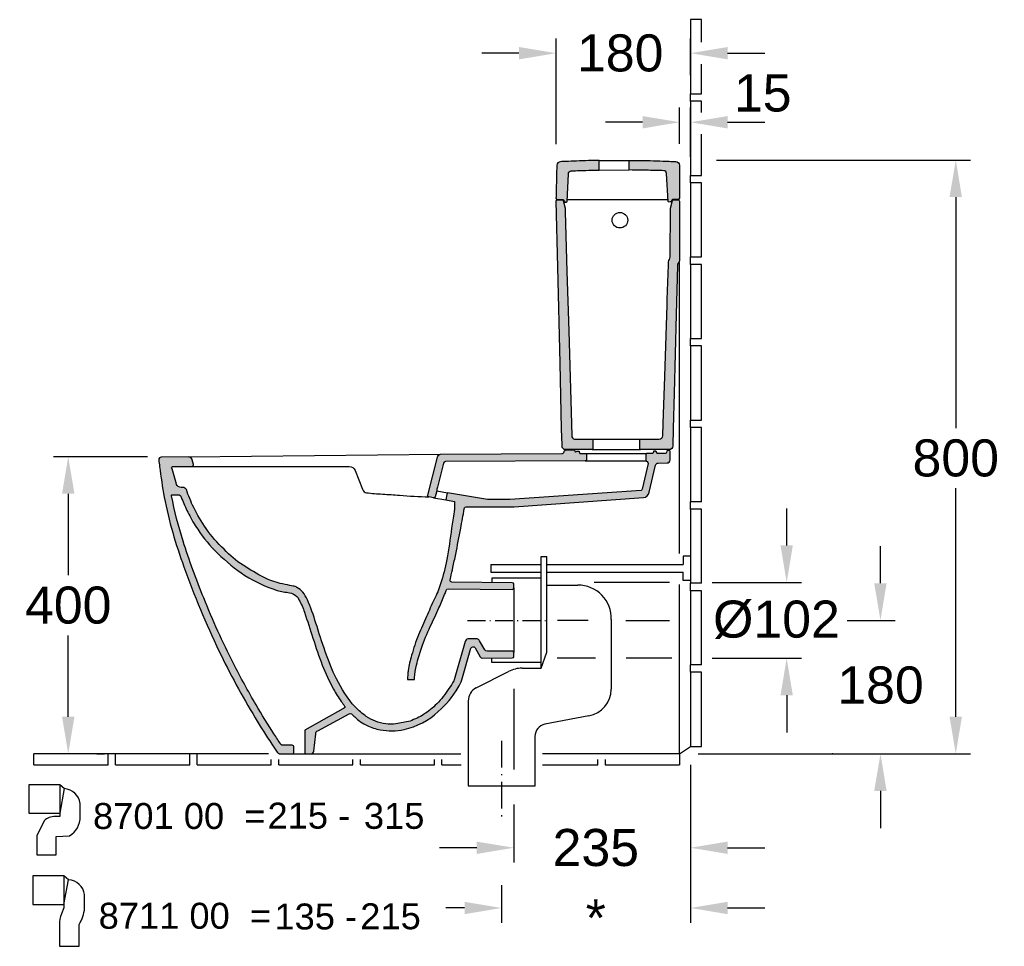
# Model space of a CAD drawing. Extents: x -36 to 10459, y -4640 to 3214.
# Tile 13 of 14: x 6453 to 7780, y 764 to 2013. Entities that reach past the tile are written whole.
import ezdxf

# ---------------------------------------------------------------- set-up
doc = ezdxf.new("R2010")
doc.units = 0
doc.linetypes.add('ACAD_ISO10W100', pattern=[18.5, 12, -3, 0.5, -3])
doc.layers.get('0').update_dxf_attribs({"linetype": 'CONTINUOUS'})
doc.layers.get('Defpoints').update_dxf_attribs({"linetype": 'CONTINUOUS'})
for name, color, linetype in [('255', 7, 'CONTINUOUS'), ('PLANKOPF', 7, 'CONTINUOUS'), ('SCHNITT', 2, 'CONTINUOUS'), ('SCHNITT2_Bemassung', 7, 'CONTINUOUS'), ('SCHNITT_Abfluss', 7, 'CONTINUOUS'), ('SCHNITT_Bemassung', 7, 'CONTINUOUS'), ('SCHNITT_Fliesen', 2, 'CONTINUOUS')]:
    doc.layers.add(name, color=color, linetype=linetype)
doc.styles.get("Standard").update_dxf_attribs({"font": 'arial.ttf'})
doc.styles.add('STYL2', font='arial.ttf')
doc.dimstyles.get("Standard").update_dxf_attribs({"dimscale": 0, "dimtxt": 50, "dimasz": 50, "dimexe": 20, "dimexo": 25, "dimgap": 15, "dimtad": 0, "dimtih": 1, "dimtoh": 1, "dimdec": 0, "dimdsep": 46, "dimtxsty": 'STYL2', "dimcen": 3, "dimclrd": 256, "dimclre": 256, "dimclrt": 256, "dimadec": 0, "dimazin": 0, "dimtfac": 1, "dimtdec": 0, "dimtofl": 0, "dimtmove": 0, "dimatfit": 3, "dimfxl": 0, "dimtolj": 1, "dimtzin": 0, "dimarcsym": 0})

# ---------------------------------------------------------------- blocks, each defined once
blk = doc.blocks.new('*D113')
at = {"layer": 'Defpoints', "color": 0, "linetype": 'Continuous'}
for p in [(6650.3, 1424), (6518.3, 1023.3), (6682, 1023.3)]:
    blk.add_point(p, dxfattribs=at)
at = {"layer": 'SCHNITT_Bemassung', "linetype": 'Continuous', "lineweight": -2}
for p, q in [((6625.3, 1424), (6498.3, 1424)), ((6518.3, 1374), (6518.3, 1264.2)), ((6518.3, 1073.3), (6518.3, 1183.1)), ((6657, 1023.3), (6498.3, 1023.3))]:
    blk.add_line(p, q, dxfattribs=at)
at = {"layer": 'SCHNITT_Bemassung', "linetype": 'Continuous'}
for points in [[(6510, 1374), (6526.7, 1374), (6518.3, 1424)], [(6510, 1073.3), (6526.7, 1073.3), (6518.3, 1023.3)]]:
    blk.add_solid(points, dxfattribs=at)
at = {"layer": 'SCHNITT_Bemassung', "linetype": 'Continuous', "insert": (6518.3, 1223.6), "char_height": 50, "attachment_point": 5, "style": 'STYL2'}
blk.add_mtext('\\A1;400', dxfattribs=at)
blk = doc.blocks.new('*D114')
at = {"layer": 'Defpoints', "color": 0, "linetype": 'Continuous'}
for p in [(7367, 1824), (7342.3, 1023.3), (7714.5, 1023.3)]:
    blk.add_point(p, dxfattribs=at)
at = {"layer": 'SCHNITT_Bemassung', "linetype": 'Continuous', "lineweight": -2}
for p, q in [((7392, 1824), (7734.5, 1824)), ((7714.5, 1774), (7714.5, 1462.6)), ((7714.5, 1073.3), (7714.5, 1381.5)), ((7367.3, 1023.3), (7734.5, 1023.3))]:
    blk.add_line(p, q, dxfattribs=at)
at = {"layer": 'SCHNITT_Bemassung', "linetype": 'Continuous'}
for points in [[(7706.1, 1774), (7722.8, 1774), (7714.5, 1824)], [(7706.1, 1073.3), (7722.8, 1073.3), (7714.5, 1023.3)]]:
    blk.add_solid(points, dxfattribs=at)
at = {"layer": 'SCHNITT_Bemassung', "linetype": 'Continuous', "insert": (7714.5, 1422), "char_height": 50, "attachment_point": 5, "style": 'STYL2'}
blk.add_mtext('\\A1;800', dxfattribs=at)
blk = doc.blocks.new('*D115')
at = {"layer": 'Defpoints', "color": 0, "linetype": 'Continuous'}
for p in [(7357, 1968.1), (7357, 1913.3), (7175.8, 1820.3)]:
    blk.add_point(p, dxfattribs=at)
at = {"layer": 'SCHNITT_Bemassung', "linetype": 'Continuous', "lineweight": -2}
for p, q in [((7175.8, 1845.3), (7175.8, 1988.1)), ((7357, 1938.3), (7357, 1988.1)), ((7125.8, 1968.1), (7075.8, 1968.1)), ((7407, 1968.1), (7457, 1968.1))]:
    blk.add_line(p, q, dxfattribs=at)
at = {"layer": 'SCHNITT_Bemassung', "linetype": 'Continuous'}
for points in [[(7125.8, 1976.4), (7125.8, 1959.7), (7175.8, 1968.1)], [(7407, 1976.4), (7407, 1959.7), (7357, 1968.1)]]:
    blk.add_solid(points, dxfattribs=at)
at = {"layer": 'SCHNITT_Bemassung', "linetype": 'Continuous', "insert": (7262.2, 1968.1), "char_height": 50, "attachment_point": 5, "style": 'STYL2'}
blk.add_mtext('\\A1;180', dxfattribs=at)
blk = doc.blocks.new('*D116')
at = {"layer": 'Defpoints', "color": 0, "linetype": 'Continuous'}
for p in [(7357, 1875), (7342.3, 1821), (7357, 1803.3)]:
    blk.add_point(p, dxfattribs=at)
at = {"layer": 'SCHNITT_Bemassung', "linetype": 'Continuous', "lineweight": -2}
for p, q in [((7342.3, 1846), (7342.3, 1895)), ((7357, 1828.3), (7357, 1895)), ((7292.3, 1875), (7242.3, 1875)), ((7407, 1875), (7457, 1875))]:
    blk.add_line(p, q, dxfattribs=at)
at = {"layer": 'SCHNITT_Bemassung', "linetype": 'Continuous'}
for points in [[(7292.3, 1883.3), (7292.3, 1866.6), (7342.3, 1875)], [(7407, 1883.3), (7407, 1866.6), (7357, 1875)]]:
    blk.add_solid(points, dxfattribs=at)
at = {"layer": 'SCHNITT_Bemassung', "linetype": 'Continuous', "insert": (7454.3, 1914.1), "char_height": 50, "attachment_point": 5, "style": 'STYL2'}
blk.add_mtext('\\A1;15', dxfattribs=at)
blk = doc.blocks.new('*D118')
at = {"layer": 'Defpoints', "color": 0, "linetype": 'Continuous'}
for p in [(7557.9, 1203.3), (7613, 1203.3), (7367.3, 1023.3)]:
    blk.add_point(p, dxfattribs=at)
at = {"layer": 'SCHNITT_Bemassung', "linetype": 'Continuous', "lineweight": -2}
for p, q in [((7613, 1253.3), (7613, 1303.3)), ((7582.9, 1203.3), (7633, 1203.3)), ((7392.3, 1023.3), (7633, 1023.3)), ((7613, 973.3), (7613, 923.3))]:
    blk.add_line(p, q, dxfattribs=at)
at = {"layer": 'SCHNITT_Bemassung', "linetype": 'Continuous'}
for points in [[(7604.6, 1253.3), (7621.3, 1253.3), (7613, 1203.3)], [(7604.6, 973.3), (7621.3, 973.3), (7613, 1023.3)]]:
    blk.add_solid(points, dxfattribs=at)
at = {"layer": 'SCHNITT_Bemassung', "linetype": 'Continuous', "insert": (7613, 1115.8), "char_height": 50, "attachment_point": 5, "style": 'STYL2'}
blk.add_mtext('\\A1;180', dxfattribs=at)
blk = doc.blocks.new('*D119')
at = {"layer": 'Defpoints', "color": 0, "linetype": 'Continuous'}
for p in [(7357, 1033.3), (7118.8, 980.2), (7357, 896.7)]:
    blk.add_point(p, dxfattribs=at)
at = {"layer": 'SCHNITT_Bemassung', "linetype": 'Continuous', "lineweight": -2}
for p, q in [((7357, 1008.3), (7357, 876.7)), ((7118.8, 955.2), (7118.8, 876.7)), ((7068.8, 896.7), (7018.8, 896.7)), ((7407, 896.7), (7457, 896.7))]:
    blk.add_line(p, q, dxfattribs=at)
at = {"layer": 'SCHNITT_Bemassung', "linetype": 'Continuous'}
for points in [[(7068.8, 905), (7068.8, 888.3), (7118.8, 896.7)], [(7407, 905), (7407, 888.3), (7357, 896.7)]]:
    blk.add_solid(points, dxfattribs=at)
at = {"layer": 'SCHNITT_Bemassung', "linetype": 'Continuous', "insert": (7229.4, 896.7), "char_height": 50, "attachment_point": 5, "style": 'STYL2'}
blk.add_mtext('\\A1;235', dxfattribs=at)

msp = doc.modelspace()

# ---------------------------------------------------------------- hatches: boundary and pattern name
at = {"layer": 'SCHNITT', "linetype": 'Continuous'}
h = msp.add_hatch(color=256, dxfattribs=at)
h.dxf.hatch_style = 1
h.paths.add_polyline_path([(7175.8, 1768.5), (7175.8, 1768.5, -0.396649), (7177.6, 1770.5), (7177.7, 1770.7, -0.471693), (7175.7, 1773.1, -0.000972), (7176.2, 1792.9, -0.001012), (7176.6, 1809.8, -0.011304), (7176.8, 1816.9, -0.379593), (7181.6, 1821.8, -0.012398), (7188.7, 1822.1, -0.00226), (7203.4, 1822.7, -0.00244), (7219.4, 1823.2, -0.003497), (7232.9, 1823.5), (7233.7, 1823.5), (7233.7, 1810.5, 0.001497), (7224, 1810.3, 0.002526), (7207.6, 1809.8, 0.001753), (7196.3, 1809.4, 0.38954), (7192.4, 1805.6), (7190.7, 1768.2, -0.400971), (7189.7, 1767.2), (7188.5, 1767.2, -0.238569), (7187.2, 1767.9), (7185.5, 1770.3, 0.428807), (7184, 1770.5, -0.279539), (7185.2, 1769.4), (7188.1, 1758.7), (7188.1, 1758.5, 0.060009), (7188, 1758.9), (7185.2, 1769.4, 0.337617), (7183.7, 1770.5), (7177.9, 1770.5, 0.430735)])
h = msp.add_hatch(color=256, dxfattribs=at)
h.dxf.hatch_style = 1
h.paths.add_polyline_path([(7342, 1816.9, 0.399388), (7337.3, 1821.9, 0.002281), (7328.4, 1822.3, 0.001686), (7311.4, 1822.9, 0.003608), (7293.9, 1823.4, 0.000795), (7282.6, 1823.5, 0.002358), (7274.1, 1823.6), (7274.1, 1810.6, -0.002589), (7290.3, 1810.4, -0.003047), (7310.6, 1809.9, -0.001675), (7320.9, 1809.6, -0.385201), (7324.7, 1805.8), (7327.1, 1768.2, 0.40197), (7328, 1767.4), (7329.8, 1767.5, 0.232014), (7330.7, 1768), (7332.3, 1770.3, -0.247182), (7333.1, 1770.7), (7340, 1770.7, 0.41421), (7342, 1772.7)])
h = msp.add_hatch(color=256, dxfattribs=at)
h.dxf.hatch_style = 1
h.paths.add_polyline_path([(7192.8, 1593.6), (7190.5, 1673.9), (7188.2, 1754.3), (7188.1, 1758.5, 0.060009), (7188, 1758.9), (7185.2, 1769.4, 0.337617), (7183.7, 1770.5), (7177.9, 1770.5, 0.430735), (7175.8, 1768.5), (7178, 1679.4), (7181.2, 1550), (7183.3, 1461.5), (7183.9, 1439.5), (7183.9, 1437.6, 0.383951), (7188.5, 1433.5), (7224.5, 1433.5, 0.39201), (7225.5, 1434.5), (7225.5, 1447.5), (7200.6, 1447.5, -0.321754), (7196.9, 1452.4)])
h = msp.add_hatch(color=256, dxfattribs=at)
h.dxf.hatch_style = 1
h.paths.add_polyline_path([(7342, 1768.5, 0.414217), (7340, 1770.5), (7334.4, 1770.5, 0.345795), (7332.9, 1769.4), (7330, 1758.9, 0.071397), (7329.9, 1758.3), (7329.5, 1693.4, -0.152152), (7328.5, 1690, 0.145103), (7327.4, 1686.7), (7327.2, 1682.7), (7325.7, 1636.1), (7325.4, 1628.6), (7322.2, 1532.2), (7320, 1468.8), (7319.5, 1452.3, -0.404356), (7314.5, 1447.5), (7288.5, 1447.5), (7288.5, 1434.5, 0.436772), (7289.5, 1433.5), (7328.1, 1433.5, 0.406764), (7333.1, 1438.4), (7333.7, 1461.8), (7334.9, 1509.8), (7337.6, 1615.9), (7339.3, 1682, -0.185236), (7340.6, 1685.3, 0.191837), (7342, 1688.8)])
h = msp.add_hatch(color=256, dxfattribs=at)
h.dxf.hatch_style = 1
h.paths.add_polyline_path([(7061.1, 1165.6), (7049, 1123.1, -0.034976), (7043.7, 1112.6, -0.080824), (7017.1, 1080.3, -0.13138), (6970.9, 1056.2, -0.099845), (6938.7, 1055.7, -0.067256), (6921, 1061.6, -0.083637), (6904.4, 1073.1, -0.048362), (6900.4, 1076.9, 0.078523), (6899.9, 1077.3, 0.265856), (6896.8, 1077.4), (6854.8, 1054.5, 0.344316), (6851.8, 1050.3), (6849.3, 1026.9, -0.365819), (6845.6, 1023.3), (6839.2, 1023.3, -0.414253), (6837.2, 1025.3), (6837.2, 1049.8), (6837.2, 1055.4), (6888.4, 1084, 0.034668), (6890.5, 1085.3, 0.434295), (6890.8, 1087.8, -0.025766), (6886.2, 1094, -0.0178), (6875.8, 1110.6, -0.033005), (6860.7, 1143.1, -0.015888), (6848.1, 1179.2, 0.004665), (6836.7, 1214.2, 0.049926), (6829.3, 1231.2, 0.101582), (6826.3, 1235.6, 0.153979), (6816.5, 1240.5, 0.000929), (6808.1, 1241.7, -0.040761), (6799.9, 1243.7, -0.061636), (6756.4, 1263.9, -0.046308), (6719.7, 1293.7, -0.055127), (6692.8, 1326.1, -0.028367), (6680.7, 1346.7, -0.024216), (6672.1, 1365.6, -0.00656), (6670.1, 1370.8, 0.246506), (6667.9, 1372.6), (6658.4, 1372.6, 0.365319), (6657.5, 1371.8, 0.030681), (6673.1, 1310.2, 0.01846), (6700.9, 1233.6, 0.022516), (6741, 1145.2, 0.014709), (6771.5, 1089.5, 0.010688), (6795.6, 1050.1, 0.003883), (6804.9, 1036, 0.295335), (6807.4, 1035), (6820.1, 1035, -0.532706), (6822.2, 1032.1), (6822.2, 1025.3, -0.48151), (6819.7, 1023.3), (6804.6, 1023.3, -0.209623), (6799.7, 1025.8, -0.002858), (6792.8, 1036.2, -0.009705), (6770.2, 1072.1, -0.023455), (6721.5, 1162.1, -0.025963), (6674.3, 1275.4, -0.038422), (6647.6, 1369.4, -0.011891), (6641.4, 1410.7, -0.008939), (6640.4, 1420, -0.437385), (6643.4, 1423.3), (6680.6, 1423.6, -0.261019), (6684.9, 1421.3, -0.078757), (6685.5, 1419.8), (6687.1, 1413.4, -0.076322), (6687.1, 1413, -0.413525), (6685.1, 1410.9), (6659.9, 1410.7, 0.748559), (6658.2, 1407.7), (6663.6, 1388.6, 0.31178), (6668, 1383.2, 0.074441), (6672.6, 1382.6, -0.220065), (6677.5, 1379.8, 0.03181), (6687.4, 1355.6, 0.036403), (6704.1, 1327, 0.047708), (6728.4, 1299.2, 0.069266), (6754, 1277.6, 0.015687), (6782.3, 1260.9, 0.046929), (6803.9, 1253, 0.003495), (6817.1, 1250.5), (6821.6, 1249.6, -0.077958), (6826.5, 1247.7, -0.099885), (6834.3, 1241.4, -0.047084), (6840.7, 1231.2, -0.026), (6852.1, 1199.7, 0.005883), (6864.7, 1161.1, 0.031571), (6879.8, 1124.6, 0.068542), (6904.9, 1086.5, 0.035482), (6919.8, 1073.8, 0.118427), (6946.2, 1063.8, 0.05415), (6959.9, 1063.6, 0.012367), (6979.1, 1067.6, 0.058996), (6997.3, 1076.5, 0.048905), (7015, 1090.7, 0.052367), (7031.4, 1111.3, 0.011967), (7037.8, 1121.7, 0.095376), (7038.6, 1123.3), (7053.4, 1174.9, -0.057368), (7053.8, 1175.9, -0.275035), (7058, 1178.5), (7068.1, 1178.5, -0.064224), (7069.5, 1178.3, -0.205157), (7072.6, 1175.9), (7079.7, 1163.4, 0.27222), (7082.8, 1161.6), (7116.7, 1161.8, -0.416315), (7118.8, 1159.8), (7118.8, 1154.8, -0.41166), (7116.8, 1152.8), (7076.5, 1152.5, -0.272638), (7073.4, 1154.3), (7066.6, 1166.2, 0.665427)])
h = msp.add_hatch(color=256, dxfattribs=at)
h.dxf.hatch_style = 1
h.paths.add_polyline_path([(7293.8, 1368.9, 0.36323), (7301.2, 1376), (7309.7, 1412.4, -0.333391), (7313.2, 1415.4), (7325.4, 1415.5, 0.390462), (7329.7, 1419.6), (7329.4, 1431, 0.449164), (7327.7, 1432.4), (7326.1, 1432.5, 0.404286), (7325.1, 1431.6), (7324.7, 1429.8, -0.317562), (7322.9, 1428.2), (7312.8, 1428.2, -0.238246), (7312, 1428.6), (7310.7, 1431, 0.267949), (7309.8, 1431.5), (7307.9, 1431.5, 0.378866), (7306.9, 1430.6), (7306.7, 1429.1, -0.378899), (7305.7, 1428.2), (7298, 1428.2, 0.420834), (7297, 1427.2), (7297, 1419.2, 0.342872), (7298.5, 1417.3, -0.407589), (7299.9, 1414.9), (7291.9, 1380.2, -0.307118), (7290.3, 1378.6), (7113.5, 1366.3), (7083.2, 1366.3), (7029.3, 1375.4, 0.020122), (7027, 1365.7), (7038.8, 1363.4), (7039, 1353.7), (7038.3, 1349.5, 0.006654), (7035, 1327.4, -0.01216), (7028.4, 1285.2, -0.039972), (7019.9, 1252.6, -0.042888), (7011.7, 1231.6, 0.011384), (7001.2, 1208.5, -0.004825), (6990.3, 1183.7, 0.026382), (6981.1, 1156.2, 0.037385), (6976.4, 1135.8, 0.011936), (6975.9, 1130.8, 0.014254), (6975.6, 1123.6), (6985.2, 1123.6), (6985.2, 1125.9, -0.058354), (6987.6, 1143, -0.01759), (6994.5, 1166, -0.030274), (7006.3, 1194.9, 0.008711), (7018, 1220.3, 0.005955), (7025.6, 1238.2, 0.011857), (7027.7, 1243.7, -0.31643), (7030.5, 1245.7), (7116.7, 1245.1, 0.41634), (7118.8, 1247.1), (7118.8, 1252.1, 0.41166), (7116.8, 1254.1), (7035.2, 1254.8, -0.478932), (7033, 1257.6, 0.000352), (7033.8, 1261.5, 0.002247), (7036.8, 1274.7, 0.00291), (7040.5, 1292.5, 0.005853), (7047.3, 1327.6, 0.001595), (7052, 1353.7, -0.419935), (7055.7, 1356.3), (7113.9, 1356.3, 0.034921), (7119.4, 1356.6)])
h = msp.add_hatch(color=256, dxfattribs=at)
h.dxf.hatch_style = 1
h.paths.add_polyline_path([(7217, 1427.2, 0.414157), (7216, 1428.2), (7207.4, 1428.2), (7207.1, 1430.6, 0.378866), (7206.1, 1431.5), (7204.1, 1431.5, 0.105913), (7202.9, 1430.8, -0.575917), (7201, 1431.3, -0.044678), (7200.9, 1432.1, 0.380174), (7199.6, 1433.2), (7189.7, 1433.2, 0.32441), (7186.6, 1430.6, -0.34566), (7183.6, 1428.2), (7020, 1427.2, 0.292776), (7016, 1423.5), (7002.7, 1371.7, 0.403594), (7004.2, 1369.7), (7011, 1368.5, 0.381424), (7012.9, 1369.9), (7015, 1377.9), (7015.3, 1380.1, 0.052684), (7015.9, 1382.8), (7024.3, 1415.4, -0.341925), (7026.7, 1417.3), (7215, 1418.2, 0.408038), (7217, 1420.2)])

# ---------------------------------------------------------------- linework, layer by layer
at = {"color": 3}
for p in [(6506.9, 981.7), (6513, 976.4)]:
    msp.add_line(p, (6506.9, 943.3), dxfattribs=at)
at = {"linetype": 'Continuous'}
for p, q in [((7357, 876.7), (7357, 795.5)), ((7102.4, 846.1), (7102.4, 795.5)), ((7052.4, 815.5), (7027.4, 815.5)), ((7407, 815.5), (7457, 815.5))]:
    msp.add_line(p, q, dxfattribs=at)
at = {"color": 3, "ltscale": 0.5}
for p, q in [((6512.6, 858.9), (6512.6, 820.2)), ((6512.6, 820.2), (6518.8, 853.5))]:
    msp.add_line(p, q, dxfattribs=at)
at = {"linetype": 'Continuous', "elevation": 0}
msp.add_lwpolyline([(7118.8, 1111.1), (7118.8, 1002.3)], dxfattribs=at)
at = {"color": 3}
msp.add_lwpolyline([(6485.8, 932.9), (6475.9, 912.6), (6475.9, 887.3), (6501.9, 887.3), (6502, 911.7), (6520.1, 912.6, 0.254252), (6534.5, 938.6), (6534.5, 956.5, 0.350304), (6513, 976.4), (6506.9, 981.7), (6465.4, 981.7), (6465.4, 943.3), (6506.9, 943.3), (6506.9, 938.7), (6500.8, 938.7, 0.219379)], format="xyb", close=True, dxfattribs=at)
at = {"color": 3, "ltscale": 0.5}
msp.add_lwpolyline([(6533, 763.8), (6533, 793.1, 0.117941), (6540.4, 815.5), (6540.4, 833.5, 0.350304), (6518.8, 853.5), (6512.6, 858.9), (6470.8, 858.9), (6470.8, 820.2), (6512.6, 820.2), (6512.6, 815.6), (6512.6, 815.6), (6509.4, 807.7, 0.121728), (6506.7, 793.1), (6506.7, 763.8)], format="xyb", close=True, dxfattribs=at)
at = {"linetype": 'Continuous'}
for points in [[(7052.4, 823.8), (7052.4, 807.1), (7102.4, 815.5)], [(7407, 823.8), (7407, 807.1), (7357, 815.5)]]:
    msp.add_solid(points, dxfattribs=at)
at = {"layer": '255', "color": 35, "linetype": 'Continuous'}
for points, knots in [([(6811.2, 1023.3, 0), (6811.4, 1023.3, 0), (6811.8, 1023.3, 0), (6812.1, 1023.4, 0), (6812.3, 1023.4, 0)], [0, 0, 0, 0, 0.553406, 1, 1, 1, 1]), ([(6812.3, 1023.4, 0), (6812.4, 1023.5, 0), (6812.5, 1023.5, 0), (6812.8, 1023.5, 0), (6813, 1023.5, 0), (6813.4, 1023.5, 0), (6813.6, 1023.4, 0), (6813.8, 1023.3, 0)], [0, 0, 0, 0, 0.162532, 0.162532, 0.594224, 0.594224, 1, 1, 1, 1])]:
    msp.add_open_spline(points, degree=3, knots=knots, dxfattribs=at)
msp.add_open_spline([(6813.8, 1023.3, 0), (6813.9, 1023.3, 0), (6814, 1023.3, 0), (6814, 1023.3, 0)], degree=3, dxfattribs=at)
at = {"layer": 'SCHNITT', "color": 2, "ltscale": 0.5}
for p, q in [((7342.3, 1293.6), (7342.3, 1685.4)), ((7155.9, 1138.8), (7155.9, 1289.6)), ((7155.9, 1289.6), (7163.5, 1289.6)), ((7163.5, 1160.2), (7163.5, 1289.6)), ((7347, 1289.8), (7347, 1278.5)), ((7357, 1289.8), (7347, 1289.8)), ((7088, 1278.5), (7155.9, 1278.5)), ((7163.5, 1278.5), (7347, 1278.5)), ((7088, 1268.4), (7155.9, 1268.4)), ((7163.5, 1268.4), (7347, 1268.4)), ((7347, 1257.1), (7347, 1268.4)), ((7155.9, 1260.2), (7089, 1260.2)), ((7089, 1260.2), (7089, 1254.3)), ((7342.3, 1023.3), (7342.3, 1251.6)), ((7357, 1257.1), (7347, 1257.1)), ((7155.9, 1138.8), (7163.5, 1160.2)), ((7089, 1146.4), (7089, 1152.3)), ((7155.9, 1146.4), (7089, 1146.4))]:
    msp.add_line(p, q, dxfattribs=at)
at = {"layer": 'SCHNITT', "color": 1, "linetype": 'ACAD_ISO10W100', "ltscale": 2}
msp.add_line((7056.5, 1203.3), (7163.1, 1203.3), dxfattribs=at)
at = {"layer": 'SCHNITT'}
msp.add_line((6819.7, 1023.3), (7047.6, 1023.3), dxfattribs=at)
at = {"layer": 'SCHNITT', "color": 2}
msp.add_line((7337, 1023.3), (7157.5, 1023.3), dxfattribs=at)
at = {"layer": 'SCHNITT', "linetype": 'Continuous'}
for points in [[(7233.7, 1810.5), (7233.7, 1823.5), (7232.9, 1823.5, 0.003497), (7219.4, 1823.2, 0.00244), (7203.4, 1822.7, 0.00226), (7188.7, 1822.1, 0.012398), (7181.6, 1821.8, 0.379593), (7176.8, 1816.9, 0.011304), (7176.6, 1809.8, 0.001012), (7176.2, 1792.9, 0.001005), (7175.7, 1772.4, 0.371403), (7177.7, 1770.7), (7184.7, 1770.7, -0.238572), (7185.5, 1770.3), (7187.2, 1767.9, 0.238567), (7188.5, 1767.2), (7189.7, 1767.2, 0.40097), (7190.7, 1768.2), (7192.4, 1805.6, -0.38954), (7196.3, 1809.4, -0.001753), (7207.6, 1809.8, -0.002526), (7224, 1810.3, -0.001497), (7233.7, 1810.5, 3.588012)], [(7274.1, 1810.6), (7274.1, 1823.6), (7274.4, 1823.6, -0.002257), (7282.6, 1823.5, -0.000795), (7293.9, 1823.4, -0.003608), (7311.4, 1822.9, -0.001686), (7328.4, 1822.3, -0.002281), (7337.3, 1821.9, -0.399388), (7342, 1816.9), (7342, 1772.7, -0.41421), (7340, 1770.7), (7333.1, 1770.7, 0.247182), (7332.3, 1770.3), (7330.7, 1768, -0.247427), (7329.7, 1767.5), (7328, 1767.4, -0.40197), (7327.1, 1768.2), (7324.7, 1805.8, 0.385201), (7320.9, 1809.6, 0.001675), (7310.6, 1809.9, 0.003047), (7290.3, 1810.4, 0.002589), (7274.1, 1810.6, -8.917275)], [(7192.8, 1593.6), (7196.9, 1452.4, 0.321754), (7200.6, 1447.5), (7225.5, 1447.5), (7225.5, 1447.5), (7225.5, 1434.5, -0.39201), (7224.5, 1433.5), (7188.5, 1433.5, -0.430255), (7183.9, 1438.4), (7183.9, 1439.5), (7183.3, 1461.5), (7181.2, 1550), (7178, 1679.4), (7175.8, 1768.5, -0.396586), (7177.6, 1770.5), (7183.7, 1770.5, -0.337614), (7185.2, 1769.4), (7188, 1758.9, -0.060009), (7188.1, 1758.5), (7188.2, 1754.3), (7190.5, 1673.9), (7192.8, 1593.6)], [(6685.1, 1410.9), (6897.1, 1410.9, -0.302125), (6905, 1405.5), (6915.1, 1380, 0.325849), (6920.4, 1375.4, 0.013703), (6942.1, 1373.6, -0.000311), (6964.8, 1372, 0.011847), (7004.2, 1369.7, 43.126912)]]:
    msp.add_lwpolyline(points, format="xyb", dxfattribs=at)
at = {"layer": 'SCHNITT', "color": 1}
for points in [[(7233.7, 1823.5), (7274.1, 1823.6)], [(7233.7, 1810.5), (7274.1, 1810.6)], [(7190.8, 1770.7), (7326.9, 1770.7)], [(7225.5, 1447.5), (7288.5, 1447.5)], [(7224.5, 1433.5), (7289.5, 1433.5)], [(7216, 1428.2), (7298, 1428.2)]]:
    msp.add_lwpolyline(points, dxfattribs=at)
at = {"layer": 'SCHNITT', "linetype": 'Continuous', "flags": 128}
for points in [[(7325.4, 1628.6), (7325.7, 1636.1), (7327.2, 1682.7), (7327.2, 1682.7), (7327.4, 1686.7, -0.145103), (7328.5, 1690, 0.152152), (7329.5, 1693.4), (7329.9, 1758.3, -0.071397), (7330, 1758.9), (7332.9, 1769.4, -0.338033), (7334.3, 1770.5), (7340, 1770.5, -0.414214), (7342, 1768.5), (7342, 1688.8, -0.191837), (7340.6, 1685.3, 0.185236), (7339.3, 1682), (7337.6, 1615.9)], [(7337.6, 1615.9), (7334.9, 1509.8), (7333.7, 1461.8), (7333.1, 1438.4, -0.406764), (7328.1, 1433.5), (7289.4, 1433.5, -0.39201), (7288.5, 1434.5), (7288.5, 1447.5), (7288.5, 1447.5), (7314.5, 1447.5, 0.404356), (7319.5, 1452.3), (7320, 1468.8), (7322.2, 1532.2), (7325.4, 1628.6)]]:
    msp.add_lwpolyline(points, format="xyb", dxfattribs=at)
at = {"layer": 'SCHNITT', "color": 2, "ltscale": 0.5}
msp.add_lwpolyline([(6659.9, 1410.7), (6685.1, 1410.9, 0.413525), (6687.1, 1413, 0.076322), (6687.1, 1413.4), (6685.5, 1419.8, 0.078757), (6684.9, 1421.3, 0.260536), (6680.6, 1423.6), (6643.4, 1423.3, 0.437385), (6640.4, 1420, 0.008939), (6641.4, 1410.7, 0.011891), (6647.6, 1369.4, 0.038422), (6674.3, 1275.4, 0.025963), (6721.5, 1162.1, 0.023455), (6770.2, 1072.1, 0.009705), (6792.8, 1036.2, 0.002858), (6799.7, 1025.8, 0.209623), (6804.6, 1023.3), (6819.7, 1023.3, 0.475136), (6822.2, 1025.3), (6822.2, 1032.1, 0.510485), (6820.2, 1035), (6807.4, 1035, -0.295335), (6804.9, 1036, -0.003883), (6795.6, 1050.1, -0.010688), (6771.5, 1089.5, -0.014709), (6741, 1145.2, -0.022516), (6700.9, 1233.6, -0.01846), (6673.1, 1310.2, -0.030383), (6657.6, 1371.2, -0.561597), (6658.4, 1372.6), (6667.9, 1372.6, -0.266941), (6670.1, 1370.6, 0.006294), (6672.1, 1365.6, 0.024216), (6680.7, 1346.7, 0.028367), (6692.8, 1326.1, 0.055127), (6719.7, 1293.7, 0.046308), (6756.4, 1263.9, 0.061636), (6799.9, 1243.7, 0.040761), (6808.1, 1241.7, -0.000929), (6816.5, 1240.5, -0.153979), (6826.3, 1235.6, -0.101582), (6829.3, 1231.2, -0.049926), (6836.7, 1214.2, -0.004665), (6848.1, 1179.2, 0.015888), (6860.7, 1143.1, 0.033005), (6875.8, 1110.6, 0.0178), (6886.2, 1094, 0.025766), (6890.8, 1087.8, -0.434295), (6890.5, 1085.3, -0.034668), (6888.4, 1084), (6837.2, 1055.4), (6837.2, 1049.8), (6837.2, 1025.3, 0.414174), (6839.2, 1023.3), (6845.6, 1023.3, 0.364961), (6849.3, 1026.8), (6851.8, 1050.3, -0.344316), (6854.8, 1054.5), (6896.8, 1077.4, -0.265856), (6899.9, 1077.3, -0.078523), (6900.4, 1076.9, 0.048362), (6904.4, 1073.1, 0.083637), (6921, 1061.6, 0.067256), (6938.7, 1055.7, 0.099845), (6970.9, 1056.2, 0.13138), (7017.1, 1080.3, 0.080824), (7043.7, 1112.6, 0.034976), (7049, 1123.1), (7061.1, 1165.6, -0.665427), (7066.6, 1166.2), (7073.4, 1154.3, 0.272638), (7076.5, 1152.5), (7116.8, 1152.8, 0.41166), (7118.8, 1154.8), (7118.8, 1159.8, 0.416315), (7116.7, 1161.8), (7082.8, 1161.6, -0.27222), (7079.7, 1163.4), (7072.6, 1175.9, 0.205157), (7069.5, 1178.3, 0.056087), (7068.3, 1178.5), (7058.2, 1178.5, 0.287493), (7053.8, 1175.9, 0.05688), (7053.4, 1174.9), (7038.6, 1123.3, -0.095376), (7037.8, 1121.7, -0.011967), (7031.4, 1111.3, -0.052367), (7015, 1090.7, -0.048905), (6997.3, 1076.5, -0.058996), (6979.1, 1067.6, -0.012367), (6959.9, 1063.6, -0.05415), (6946.2, 1063.8, -0.118427), (6919.8, 1073.8, -0.035482), (6904.9, 1086.5, -0.068542), (6879.8, 1124.6, -0.031571), (6864.7, 1161.1, -0.005883), (6852.1, 1199.7, 0.026), (6840.7, 1231.2, 0.047084), (6834.3, 1241.4, 0.099885), (6826.5, 1247.7, 0.077958), (6821.6, 1249.6), (6817.1, 1250.5, -0.003495), (6803.9, 1253, -0.046929), (6782.3, 1260.9, -0.015687), (6754, 1277.6, -0.069266), (6728.4, 1299.2, -0.047708), (6704.1, 1327, -0.036403), (6687.4, 1355.6, -0.03181), (6677.5, 1379.8, 0.220065), (6672.6, 1382.6, -0.066692), (6668.5, 1383, -0.333676), (6663.6, 1388.6), (6658.2, 1407.7, -0.748559)], format="xyb", close=True, dxfattribs=at)
at = {"layer": 'SCHNITT', "linetype": 'Continuous'}
msp.add_lwpolyline([(6680.6, 1423.6), (7020, 1427.2)], dxfattribs=at)
at = {"layer": 'SCHNITT', "linetype": 'Continuous', "elevation": 0}
for points in [[(6985.2, 1123.6), (6985.2, 1125.9, -0.058354), (6987.6, 1143, -0.01759), (6994.5, 1166, -0.030274), (7006.3, 1194.9, 0.008711), (7018, 1220.3, 0.005955), (7025.6, 1238.2, 0.011857), (7027.7, 1243.7, -0.322133), (7030.5, 1245.7), (7116.7, 1245.1, 0.416294), (7118.8, 1247.1), (7118.8, 1252.1, 0.41166), (7116.8, 1254.1), (7035.2, 1254.8, -0.478932), (7033, 1257.6, 0.000352), (7033.8, 1261.5, 0.002247), (7036.8, 1274.7, 0.00291), (7040.5, 1292.5, 0.005853), (7047.3, 1327.6, 0.001595), (7052, 1353.7, -0.419935), (7055.7, 1356.3), (7113.9, 1356.3, 0.034921), (7119.4, 1356.6), (7293.8, 1368.9, 0.36323), (7301.2, 1376), (7309.7, 1412.4, -0.333391), (7313.2, 1415.4), (7325.4, 1415.5, 0.390462), (7329.7, 1419.6), (7329.4, 1431, 0.333094), (7328.3, 1432.4), (7326.1, 1432.5, 0.404286), (7325.1, 1431.6), (7324.7, 1429.8, -0.317562), (7322.9, 1428.2), (7312.8, 1428.2, -0.299128), (7311.9, 1428.8), (7310.7, 1431, 0.267949), (7309.8, 1431.5), (7307.9, 1431.5, 0.378866), (7306.9, 1430.6), (7306.7, 1429.1, -0.378921), (7305.7, 1428.2), (7298, 1428.2, 0.420834), (7297, 1427.2), (7297, 1419.2, 0.342872), (7298.5, 1417.3, -0.407589), (7299.9, 1414.9), (7291.9, 1380.2, -0.307118), (7290.3, 1378.6), (7113.5, 1366.3), (7083.2, 1366.3), (7029.3, 1375.4, 0.020122), (7027, 1365.7), (7038.8, 1363.4), (7039, 1353.7), (7038.3, 1349.5, 0.006654), (7035, 1327.4, -0.01216), (7028.4, 1285.2, -0.039972), (7019.9, 1252.6, -0.042888), (7011.7, 1231.6, 0.011384), (7001.2, 1208.5, -0.004825), (6990.3, 1183.7, 0.026382), (6981.1, 1156.2, 0.037385), (6976.4, 1135.8, 0.012662), (6975.9, 1130.5, 0.013646), (6975.6, 1123.6), (6985.2, 1123.6)], [(7002.8, 1372.1), (7016, 1423.5, -0.292776), (7020, 1427.2), (7183.6, 1428.2, 0.337206), (7186.5, 1430.5, -0.331666), (7189.7, 1433.2), (7199.6, 1433.2, -0.380174), (7200.9, 1432.1, 0.044678), (7201, 1431.3, 0.260223), (7201.8, 1430.5, 0.2565), (7203.2, 1430.9, -0.08514), (7204.1, 1431.5), (7206.1, 1431.5, -0.378866), (7207.1, 1430.6), (7207.3, 1429.1, 0.378811), (7208.3, 1428.2), (7216, 1428.2, -0.414155), (7217, 1427.2), (7217, 1420.2, -0.417637), (7215, 1418.2), (7026.7, 1417.3, 0.341925), (7024.3, 1415.4), (7015.9, 1382.8, -0.052684), (7015.3, 1380.1), (7015, 1377.9, -0.050865), (7014.5, 1376.2), (7012.9, 1369.7, -0.399732), (7010.7, 1368.5), (7004.2, 1369.7, -0.473888), (7002.8, 1372.1, 21.257662)]]:
    msp.add_lwpolyline(points, format="xyb", dxfattribs=at)
at = {"layer": 'SCHNITT', "color": 1, "elevation": 0}
for points in [[(7215, 1418.2), (7297.2, 1418.3)], [(7010.7, 1368.5), (7027, 1365.7)], [(7015, 1378), (7029.3, 1375.4)]]:
    msp.add_lwpolyline(points, dxfattribs=at)
at = {"layer": 'SCHNITT', "color": 2, "ltscale": 0.5}
msp.add_lwpolyline([(7088, 1278.5), (7088, 1268.4)], dxfattribs=at)
at = {"layer": 'SCHNITT', "linetype": 'Continuous', "elevation": 0}
msp.add_lwpolyline([(7118.8, 1247.1), (7118.8, 1159.8)], dxfattribs=at)
at = {"layer": 'SCHNITT', "linetype": 'Continuous'}
msp.add_circle((7261.9, 1742.9), 10.5, dxfattribs=at)
at = {"layer": 'SCHNITT_Abfluss', "color": 2, "ltscale": 0.5}
for p, q in [((7163.5, 1250.8), (7205, 1250.8)), ((7250.2, 1204.3), (7250.1, 1110.4)), ((7068.3, 1112.3), (7111.7, 1134.5)), ((7129.9, 1138.8), (7155.9, 1138.8)), ((7057.4, 1094.5), (7057.4, 980.2)), ((7219.9, 1074.5), (7160.5, 1063.2)), ((7147.4, 980.2), (7147.4, 1046.8)), ((7057.4, 980.2), (7147.4, 980.2))]:
    msp.add_line(p, q, dxfattribs=at)
at = {"layer": 'SCHNITT_Abfluss', "color": 1, "linetype": 'ACAD_ISO10W100', "ltscale": 3}
msp.add_line((7102.4, 1041), (7102.4, 930.7), dxfattribs=at)
at = {"layer": 'SCHNITT_Abfluss', "color": 2, "ltscale": 0.5}
for centre, radius, start, end in [((7205.5, 1206.1), 44.7, 357.6318, 90.6123), ((7129.9, 1098.8), 40, 90, 117.0019), ((7077.4, 1094.5), 20, 117.0019, 180), ((7213.4, 1110.6), 36.7, 280.3039, 359.6296), ((7164.3, 1046.7), 17, 102.8248, 179.6659)]:
    msp.add_arc(centre, radius, start, end, dxfattribs=at)
at = {"layer": 'SCHNITT_Bemassung', "linetype": 'Continuous'}
for p, q in [((7486.6, 1304.3), (7486.6, 1354.3)), ((7328.6, 1254.3), (7227.3, 1254.3)), ((7177.5, 1203.7), (7219.1, 1203.7)), ((7269.9, 1203.3), (7328.6, 1203.3)), ((7229, 1152.3), (7177.3, 1152.3)), ((7331.8, 1152.3), (7270.4, 1152.3)), ((7392, 1152.3), (7506.6, 1152.3)), ((7486.6, 1102.3), (7486.6, 1052.3))]:
    msp.add_line(p, q, dxfattribs=at)
at = {"layer": 'SCHNITT_Bemassung'}
for p, q in [((7386.1, 1254.3), (7506.6, 1254.3)), ((7386.1, 1152.3), (7506.6, 1152.3))]:
    msp.add_line(p, q, dxfattribs=at)
at = {"layer": 'SCHNITT_Bemassung', "linetype": 'ByBlock'}
msp.add_line((7568.3, 1203.3), (7633, 1203.3), dxfattribs=at)
at = {"layer": 'SCHNITT_Bemassung'}
msp.add_point((7548.5, 1023.3), dxfattribs=at)
at = {"layer": 'SCHNITT_Bemassung', "linetype": 'Continuous'}
for points in [[(7478.3, 1304.3), (7494.9, 1304.3), (7486.6, 1254.3)], [(7478.3, 1102.3), (7494.9, 1102.3), (7486.6, 1152.3)]]:
    msp.add_solid(points, dxfattribs=at)
at = {"layer": 'SCHNITT_Fliesen'}
for p, q in [((7357, 2013.3), (7357, 1913.3)), ((7372, 2013.3), (7357, 2013.3)), ((7372, 1982.8), (7372, 2013.3)), ((7372, 1913.3), (7372, 1953.3)), ((7357, 1903.3), (7357, 1913.3)), ((7357, 1913.3), (7372, 1913.3)), ((7357, 1903.3), (7357, 1803.3)), ((7372, 1903.3), (7357, 1903.3)), ((7372, 1888.3), (7372, 1903.3)), ((7372, 1803.3), (7372, 1858.8)), ((7357, 1803.3), (7372, 1803.3)), ((7357, 1793.3), (7357, 1803.3)), ((7357, 1793.3), (7357, 1693.3)), ((7372, 1793.3), (7357, 1793.3)), ((7372, 1693.3), (7372, 1793.3)), ((7357, 1693.3), (7372, 1693.3)), ((7357, 1683.3), (7357, 1693.3)), ((7357, 1683.3), (7357, 1583.3)), ((7372, 1683.3), (7357, 1683.3)), ((7372, 1583.3), (7372, 1683.3)), ((7357, 1573.3), (7357, 1583.3)), ((7357, 1583.3), (7372, 1583.3)), ((7357, 1573.3), (7357, 1473.3)), ((7372, 1573.3), (7357, 1573.3)), ((7372, 1473.3), (7372, 1573.3)), ((7357, 1463.3), (7357, 1473.3)), ((7357, 1473.3), (7372, 1473.3)), ((7357, 1463.3), (7357, 1363.3)), ((7372, 1463.3), (7357, 1463.3)), ((7372, 1363.3), (7372, 1463.3)), ((7357, 1353.3), (7357, 1363.3)), ((7372, 1363.3), (7357, 1363.3)), ((7357, 1353.3), (7357, 1253.3)), ((7372, 1353.3), (7357, 1353.3)), ((7372, 1253.3), (7372, 1353.3)), ((7357, 1243.3), (7357, 1253.3)), ((7372, 1253.3), (7357, 1253.3)), ((7357, 1243.3), (7357, 1143.3)), ((7372, 1243.3), (7357, 1243.3)), ((7372, 1143.3), (7372, 1243.3)), ((7357, 1133.3), (7357, 1143.3)), ((7372, 1143.3), (7357, 1143.3)), ((7357, 1133.3), (7357, 1033.3)), ((7372, 1133.3), (7357, 1133.3)), ((7372, 1033.3), (7372, 1133.3)), ((6557, 1023.3), (6472, 1023.3)), ((6472, 1008.3), (6472, 1023.3)), ((6557, 1023.3), (6567, 1023.3)), ((6788.4, 1023.3), (6567, 1023.3)), ((6572, 1008.3), (6572, 1023.3)), ((6582, 1008.3), (6582, 1023.3)), ((6682, 1008.3), (6682, 1023.3)), ((6692, 1008.3), (6692, 1023.3)), ((7342.3, 1023.3), (7357, 1033.3)), ((7357, 1033.3), (7372, 1033.3)), ((6792, 1008.3), (6792, 1015.8)), ((6802, 1008.3), (6802, 1015.8)), ((6902, 1008.3), (6902, 1015.8)), ((6912, 1008.3), (6912, 1015.8)), ((7012, 1008.3), (7012, 1015.8)), ((7022, 1008.3), (7022, 1015.8)), ((7232, 1008.3), (7232, 1015.8)), ((7242, 1015.8), (7242, 1008.3)), ((6472, 1008.3), (6557, 1008.3)), ((7157.5, 1008.3), (7232, 1008.3)), ((7242, 1008.3), (7342.3, 1008.3))]:
    msp.add_line(p, q, dxfattribs=at)
at = {"layer": 'SCHNITT_Fliesen', "color": 2}
for p, q in [((7342.3, 1023.3), (7337, 1023.3)), ((7342.3, 1023.3), (7342.3, 1008.3)), ((6557, 1008.3), (6572, 1008.3)), ((6582, 1008.3), (6682, 1008.3)), ((6692, 1008.3), (6792, 1008.3)), ((6802, 1008.3), (6902, 1008.3)), ((6912, 1008.3), (7012, 1008.3)), ((7022, 1008.3), (7048, 1008.3))]:
    msp.add_line(p, q, dxfattribs=at)

# ---------------------------------------------------------------- texts
at = {"layer": 'PLANKOPF', "char_height": 35, "width": 1101.975, "attachment_point": 1}
for s, insert in [('8701 00  =', (6551.7, 957)), ('8711 00  =', (6559.3, 822.5))]:
    msp.add_mtext(s, dxfattribs=dict(at, insert=insert))
at = {"layer": 'PLANKOPF', "linetype": 'Continuous', "insert": (7215.7, 827.1), "char_height": 50, "width": 62.526, "attachment_point": 1}
msp.add_mtext('*', dxfattribs=at)
at = {"layer": 'SCHNITT2_Bemassung', "linetype": 'Continuous'}
for s, p in [('215 -', (6786.9, 922.5)), ('315', (6916.8, 922.2)), ('135 -', (6796.2, 786.5)), ('215', (6911.9, 786.8))]:
    msp.add_text(s, height=35, dxfattribs=at).set_placement(p)
at = {"layer": 'SCHNITT_Bemassung', "linetype": 'Continuous'}
msp.add_text('%%C102', height=50, dxfattribs=at).set_placement((7387.4, 1180))

# ---------------------------------------------------------------- dimensions: what is measured, and where the dimension line sits
for base, p1, p2, text, override, picture, middle in [((7357, 1968.1), (7175.8, 1820.3), (7357, 1913.3), '180', {"dimscale": 1, "dimtxt": 50, "dimtmove": 0}, '*D115', (7262.2, 1968.1)), ((7357, 1875), (7342.3, 1821), (7357, 1803.3), '15', {"dimscale": 1, "dimtxt": 50, "dimtmove": 2}, '*D116', (7454.3, 1914.1)), ((7357, 896.7), (7118.8, 980.2), (7357, 1033.3), '235', {"dimscale": 1, "dimtxt": 50, "dimtmove": 0}, '*D119', (7229.4, 896.7))]:
    dim = msp.add_linear_dim(base=base, p1=p1, p2=p2, text=text, dimstyle='Standard', override=override, dxfattribs=at)
    dim.commit()
    dim.dimension.update_dxf_attribs({"geometry": picture, "text_midpoint": middle, "dimtype": 160})
for base, p1, p2, text, picture, middle in [((7714.5, 1023.3), (7367, 1824), (7342.3, 1023.3), '800', '*D114', (7714.5, 1422)), ((6518.3, 1023.3), (6650.3, 1424), (6682, 1023.3), '400', '*D113', (6518.3, 1223.6))]:
    dim = msp.add_linear_dim(base=base, p1=p1, p2=p2, angle=90, text=text, dimstyle='Standard', override={"dimscale": 1, "dimtxt": 50, "dimtmove": 0}, dxfattribs=at)
    dim.commit()
    dim.dimension.update_dxf_attribs({"geometry": picture, "text_midpoint": middle, "dimtype": 160})
dim = msp.add_linear_dim(base=(7613, 1203.3), p1=(7367.3, 1023.3), p2=(7557.9, 1203.3), angle=90, dimstyle='Standard', override={"dimscale": 1, "dimtxt": 50, "dimtmove": 2}, dxfattribs=at)
dim.commit()
dim.dimension.update_dxf_attribs({"geometry": '*D118', "text_midpoint": (7613, 1115.8), "dimtype": 160})

doc.saveas('drawing.dxf')
